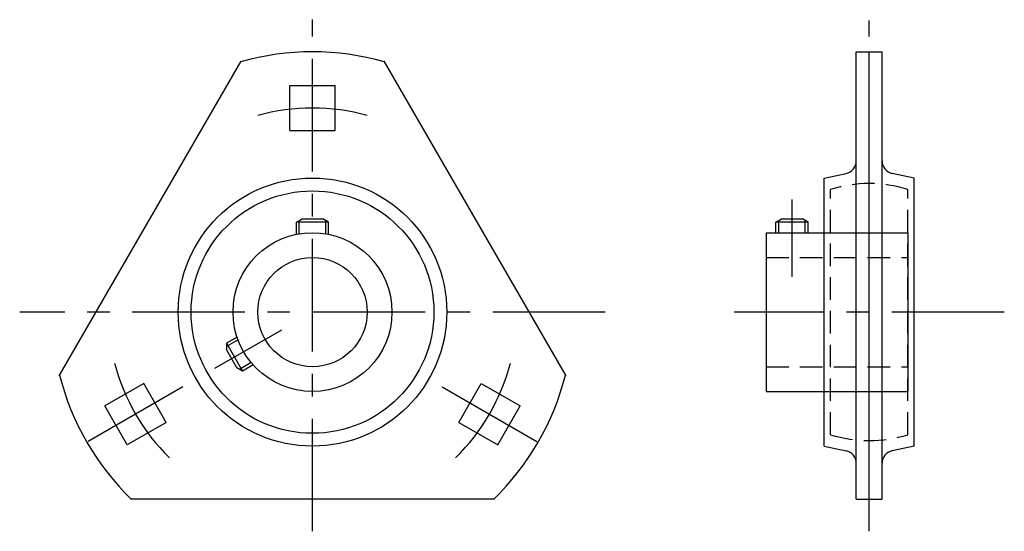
# Model space of a CAD drawing. Extents: x -45 to 108, y -34 to 45.
import ezdxf

# ---------------------------------------------------------------- set-up
doc = ezdxf.new("R2010")
doc.units = 0
doc.header["$LTSCALE"] = 14
doc.linetypes.add('CENTER', pattern=[2, 1.25, -0.25, 0.25, -0.25])
doc.linetypes.add('HIDDEN', pattern=[0.375, 0.25, -0.125])
doc.layers.get('0').update_dxf_attribs({"linetype": 'CONTINUOUS'})
doc.layers.add('CENTER', color=1, linetype='CENTER')
doc.layers.add('HIDDEN', color=3, linetype='HIDDEN')

msp = doc.modelspace()

# ---------------------------------------------------------------- linework, layer by layer
for p, q in [((84.5, -29.11), (84.5, 40.5)), ((84.5, 40.5), (88.5, 40.5)), ((86.5, -29.11), (86.5, 40.5)), ((88.5, -29.11), (88.5, 40.5)), ((-39.35, -9.93), (-11.08, 39.04)), ((11.08, 39.04), (39.35, -9.93)), ((-3.5, 28.25), (-3.5, 35.25)), ((-3.5, 35.25), (3.5, 35.25)), ((3.5, 28.25), (3.5, 35.25)), ((-3.5, 28.25), (3.5, 28.25)), ((79.5, 20.86), (82.91, 21.58)), ((93.5, 20.86), (90.09, 21.58)), ((79.5, -20.86), (79.5, 20.86)), ((93.5, -20.86), (93.5, 20.86)), ((-2.5, 14), (-1.63, 14.5)), ((2.5, 14), (-2.5, 14)), ((-2.5, 12.09), (-2.5, 14)), ((-2.05, 12.18), (-2.05, 14.26)), ((-1.63, 14.5), (1.63, 14.5)), ((2.5, 14), (1.63, 14.5)), ((2.05, 12.18), (2.05, 14.26)), ((2.5, 12.09), (2.5, 14)), ((72, 14), (72.87, 14.5)), ((77, 14), (72, 14)), ((72, 12.35), (72, 14)), ((72.45, 12.35), (72.45, 14.26)), ((72.87, 14.5), (76.13, 14.5)), ((77, 14), (76.13, 14.5)), ((76.55, 12.35), (76.55, 14.26)), ((77, 12.35), (77, 14)), ((70.5, 12.35), (92.5, 12.35)), ((70.5, 12.35), (70.5, -12.35)), ((92.5, 12.35), (92.5, -12.35)), ((-11.72, -3.88), (-13.37, -4.83)), ((-11.57, -4.31), (-13.37, -5.35)), ((-13.37, -4.83), (-13.37, -5.83)), ((-13.37, -4.83), (-10.87, -9.17)), ((-11.74, -8.67), (-13.37, -5.83)), ((-10.87, -9.17), (-11.74, -8.67)), ((-9.52, -7.86), (-11.32, -8.91)), ((-9.22, -8.21), (-10.87, -9.17)), ((-26.22, -11.09), (-32.28, -14.59)), ((-22.72, -17.16), (-26.22, -11.09)), ((22.72, -17.16), (26.22, -11.09)), ((26.22, -11.09), (32.28, -14.59)), ((70.5, -12.35), (92.5, -12.35)), ((-28.78, -20.66), (-32.28, -14.59)), ((28.78, -20.66), (32.28, -14.59)), ((-22.72, -17.16), (-28.78, -20.66)), ((22.72, -17.16), (28.78, -20.66)), ((79.5, -20.86), (82.91, -21.58)), ((93.5, -20.86), (90.09, -21.58)), ((28.27, -29.11), (-28.27, -29.11)), ((84.5, -29.11), (88.5, -29.11))]:
    msp.add_line(p, q)
for radius in [20.86, 18.86, 12.35, 8.5]:
    msp.add_circle((0, 0), radius)
for centre, radius, start, end in [((0, 0), 40.5, 74.0383, 105.9617), ((82.5, 23.53), 2, 281.8965, 0), ((90.5, 23.53), 2, 180, 258.1035), ((0, 0), 40.5, 194.0383, 225.9617), ((0, 0), 40.5, 314.0383, 345.9617), ((82.5, -23.53), 2, 0, 78.1035), ((90.5, -23.53), 2, 101.8965, 180)]:
    msp.add_arc(centre, radius, start, end)
at = {"layer": 'CENTER'}
for p, q in [((0, -34.11), (0, 45.5)), ((86.5, -34.11), (86.5, 45.39)), ((74.5, 17.5), (74.5, 5.5)), ((45.5, 0), (-45.5, 0)), ((107.5, 0), (65.5, 0)), ((-15.16, -8.75), (-4.76, -2.75)), ((-20.14, -11.62), (-34.86, -20.12)), ((20.14, -11.62), (34.86, -20.12))]:
    msp.add_line(p, q, dxfattribs=at)
for start, end in [(74.4716, 105.5284), (194.4716, 225.5284), (314.4716, 345.5284)]:
    msp.add_arc((0, 0), 31.75, start, end, dxfattribs=at)
at = {"layer": 'HIDDEN'}
for p, q in [((80.5, -19.08), (80.5, 19.08)), ((92.5, -19.08), (92.5, 19.08)), ((70.5, 8.5), (92.5, 8.5)), ((70.5, -8.5), (92.5, -8.5))]:
    msp.add_line(p, q, dxfattribs=at)
for start, end in [(72.5424, 107.4576), (252.5424, 287.4576)]:
    msp.add_arc((86.5, 0), 20, start, end, dxfattribs=at)

doc.saveas('drawing.dxf')
